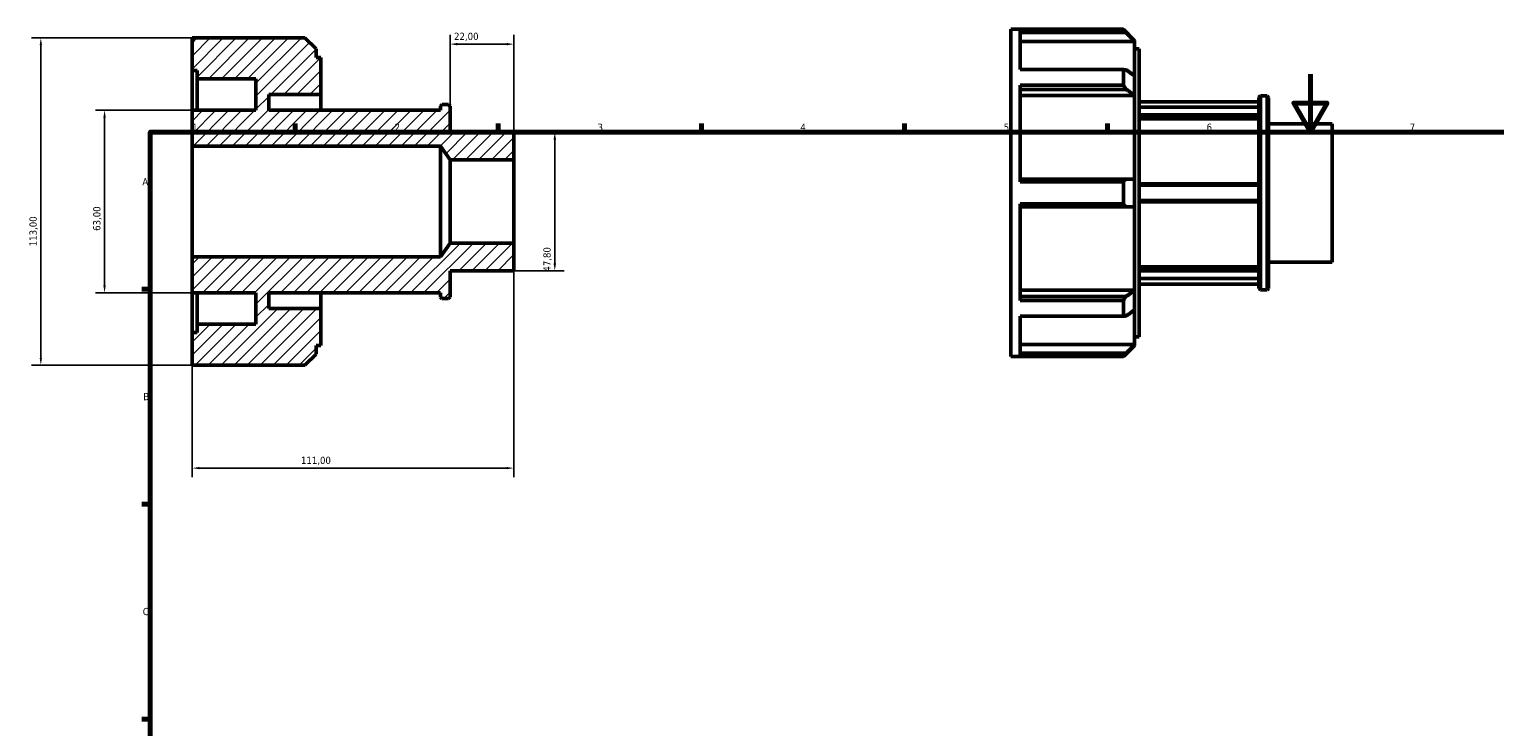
# Model space of a CAD drawing. Header units: millimetres. Extents: x -22 to 931, y -14 to 609.
# Tile 3 of 4: x -22 to 484, y 369 to 609. Entities that reach past the tile are written whole.
import ezdxf

# ---------------------------------------------------------------- set-up
doc = ezdxf.new("R2010")
doc.units = ezdxf.units.MM
for name, color, linetype, lineweight in [('Border (ISO)', 7, 'Continuous', 70), ('Dimension (ISO)', 7, 'Continuous', 25), ('Hatch (ISO)', 7, 'Continuous', 18), ('Visible (ISO)', 7, 'Continuous', 50)]:
    doc.layers.add(name, color=color, linetype=linetype, lineweight=lineweight)
doc.styles.add('Note Text (ISO)', font='tahoma.ttf')
doc.dimstyles.new('Default (ISO)', dxfattribs={"dimtxt": 2.5, "dimasz": 2.5, "dimexe": 3.175, "dimexo": 0, "dimgap": 0.762, "dimtad": 1, "dimrnd": 1e-08, "dimzin": 0, "dimtxsty": 'Note Text (ISO)', "dimcen": 0.09, "dimdle": 10, "dimclrd": 256, "dimclre": 256, "dimclrt": 256, "dimazin": 0, "dimtfac": 1.40208, "dimtmove": 0, "dimatfit": 3, "dimfxl": 1, "dimtolj": 1, "dimtzin": 0, "dimlwd": -1, "dimlwe": -1, "dimarcsym": 0})

# ---------------------------------------------------------------- blocks, each defined once
blk = doc.blocks.new('Borders Default Border')
at = {"layer": 'Border (ISO)'}
for p, q in [((70.08, 574), (70.08, 576.9)), ((140.17, 574), (140.17, 576.9)), ((210.25, 574), (210.25, 576.9)), ((280.33, 574), (280.33, 576.9)), ((350.42, 574), (350.42, 576.9)), ((20, 519.75), (17.1, 519.75)), ((20, 445.5), (17.1, 445.5)), ((20, 371.25), (17.1, 371.25))]:
    blk.add_line(p, q, dxfattribs=at)
at = {"layer": 'Border (ISO)', "flags": 128}
for points in [[(420.5, 594), (420.5, 574), (414.73, 584), (426.27, 584), (420.5, 574)], [(20, 20), (20, 574), (821, 574), (821, 20), (20, 20)]]:
    blk.add_lwpolyline(points, dxfattribs=at)
at = {"layer": 'Border (ISO)', "color": 232, "true_color": 0xca0064, "char_height": 2.5, "attachment_point": 7, "style": 'Note Text (ISO)'}
for s, insert in [('1', (34.48, 574.4)), ('2', (104.37, 574.4)), ('3', (174.43, 574.35)), ('4', (244.42, 574.4)), ('5', (314.64, 574.35)), ('6', (384.66, 574.35)), ('7', (454.77, 574.4)), ('A', (17.29, 555.62)), ('B', (17.59, 481.38)), ('C', (17.43, 407.08))]:
    blk.add_mtext(s, dxfattribs=dict(at, insert=insert))
blk = doc.blocks.new('*D7')
at = {"layer": 'Defpoints', "color": 0, "transparency": 16777216}
for p in [(123.5, 604.36), (123.5, 582.98), (145.5, 564.34)]:
    blk.add_point(p, dxfattribs=at)
at = {"layer": 'Dimension (ISO)', "transparency": 16777216}
for p, q in [((123.5, 582.98), (123.5, 607.53)), ((145.5, 564.34), (145.5, 607.53)), ((143, 604.36), (126, 604.36))]:
    blk.add_line(p, q, dxfattribs=at)
for points in [[(126, 604.77), (126, 603.94), (123.5, 604.36)], [(143, 604.77), (143, 603.94), (145.5, 604.36)]]:
    blk.add_solid(points, dxfattribs=at)
at = {"layer": 'Dimension (ISO)', "color": 232, "true_color": 0xca0064, "transparency": 16777216, "insert": (124.89, 608.29), "char_height": 2.5, "attachment_point": 1, "style": 'Note Text (ISO)'}
blk.add_mtext('\\A1;22,00', dxfattribs=at)
blk = doc.blocks.new('*D8')
at = {"layer": 'Defpoints', "color": 0, "transparency": 16777216}
for p in [(145.5, 573.9), (145.5, 526.1), (159.66, 526.1)]:
    blk.add_point(p, dxfattribs=at)
at = {"layer": 'Dimension (ISO)', "transparency": 16777216}
for p, q in [((145.5, 573.9), (162.84, 573.9)), ((159.66, 571.4), (159.66, 528.6)), ((145.5, 526.1), (162.84, 526.1))]:
    blk.add_line(p, q, dxfattribs=at)
for points in [[(159.24, 571.4), (160.08, 571.4), (159.66, 573.9)], [(159.24, 528.6), (160.08, 528.6), (159.66, 526.1)]]:
    blk.add_solid(points, dxfattribs=at)
at = {"layer": 'Dimension (ISO)', "color": 232, "true_color": 0xca0064, "transparency": 16777216, "insert": (155.72, 525.79), "char_height": 2.5, "attachment_point": 1, "rotation": 90, "style": 'Note Text (ISO)'}
blk.add_mtext('\\A1;47,80', dxfattribs=at)
blk = doc.blocks.new('*D9')
at = {"layer": 'Defpoints', "color": 0, "transparency": 16777216}
for p in [(34.5, 581.5), (4.25, 518.5), (34.5, 518.5)]:
    blk.add_point(p, dxfattribs=at)
at = {"layer": 'Dimension (ISO)', "transparency": 16777216}
for p, q in [((34.5, 581.5), (1.07, 581.5)), ((4.25, 579), (4.25, 521)), ((34.5, 518.5), (1.07, 518.5))]:
    blk.add_line(p, q, dxfattribs=at)
for points in [[(3.83, 579), (4.66, 579), (4.25, 581.5)], [(3.83, 521), (4.66, 521), (4.25, 518.5)]]:
    blk.add_solid(points, dxfattribs=at)
at = {"layer": 'Dimension (ISO)', "color": 232, "true_color": 0xca0064, "transparency": 16777216, "insert": (0.31, 539.87), "char_height": 2.5, "attachment_point": 1, "rotation": 90, "style": 'Note Text (ISO)'}
blk.add_mtext('\\A1;63,00', dxfattribs=at)
blk = doc.blocks.new('*D10')
at = {"layer": 'Defpoints', "color": 0, "transparency": 16777216}
for p in [(34.5, 606.5), (-17.76, 493.5), (34.5, 493.5)]:
    blk.add_point(p, dxfattribs=at)
at = {"layer": 'Dimension (ISO)', "transparency": 16777216}
for p, q in [((34.5, 606.5), (-20.93, 606.5)), ((-17.76, 604), (-17.76, 496)), ((34.5, 493.5), (-20.93, 493.5))]:
    blk.add_line(p, q, dxfattribs=at)
for points in [[(-18.17, 604), (-17.34, 604), (-17.76, 606.5)], [(-18.17, 496), (-17.34, 496), (-17.76, 493.5)]]:
    blk.add_solid(points, dxfattribs=at)
at = {"layer": 'Dimension (ISO)', "color": 232, "true_color": 0xca0064, "transparency": 16777216, "insert": (-21.69, 534.55), "char_height": 2.5, "attachment_point": 1, "rotation": 90, "style": 'Note Text (ISO)'}
blk.add_mtext('\\A1;113,00', dxfattribs=at)
blk = doc.blocks.new('*D12')
at = {"layer": 'Defpoints', "color": 0, "transparency": 16777216}
for p in [(145.5, 535.66), (34.5, 530.88), (34.5, 457.92)]:
    blk.add_point(p, dxfattribs=at)
at = {"layer": 'Dimension (ISO)', "transparency": 16777216}
for p, q in [((145.5, 535.66), (145.5, 454.74)), ((34.5, 530.88), (34.5, 454.74)), ((143, 457.92), (37, 457.92))]:
    blk.add_line(p, q, dxfattribs=at)
for points in [[(37, 458.33), (37, 457.5), (34.5, 457.92)], [(143, 458.33), (143, 457.5), (145.5, 457.92)]]:
    blk.add_solid(points, dxfattribs=at)
at = {"layer": 'Dimension (ISO)', "color": 232, "true_color": 0xca0064, "transparency": 16777216, "insert": (72.05, 461.85), "char_height": 2.5, "attachment_point": 1, "style": 'Note Text (ISO)'}
blk.add_mtext('\\A1;111,00', dxfattribs=at)

msp = doc.modelspace()

# ---------------------------------------------------------------- hatches: boundary and pattern name
at = {"layer": 'Hatch (ISO)'}
h = msp.add_hatch(dxfattribs=at)
h.set_pattern_fill('ANSI31', color=256, scale=25.4, style=0)
h.set_pattern_definition([(45, (0, 0), (-2.245064, 2.245064), [])])
h.paths.add_polyline_path([(123.5, 564.341), (145.5, 564.341), (145.5, 573.901), (123.5, 573.901), (123.5, 582.984), (123.022, 583.462), (120.678, 583.462), (120.2, 582.984), (120.2, 581.5), (60.9, 581.5), (60.9, 586.938), (78.9, 586.938), (78.9, 599.72), (77.235, 599.72), (77.235, 602.676), (73.411, 606.5), (34.5, 606.5), (34.5, 595.2), (36.165, 595.2), (36.165, 592.375), (56.5, 592.375), (56.5, 581.5), (34.5, 581.5), (34.5, 569.121), (120.2, 569.121)])
h.paths.add_polyline_path([(145.5, 535.659), (123.5, 535.659), (120.2, 530.879), (34.5, 530.879), (34.5, 518.5), (56.5, 518.5), (56.5, 507.625), (36.165, 507.625), (36.165, 504.8), (34.5, 504.8), (34.5, 493.5), (73.411, 493.5), (77.235, 497.324), (77.235, 500.28), (78.9, 500.28), (78.9, 513.062), (60.9, 513.062), (60.9, 518.5), (120.2, 518.5), (120.2, 517.016), (120.678, 516.538), (123.022, 516.538), (123.5, 517.016), (123.5, 526.099), (145.5, 526.099)])

# ---------------------------------------------------------------- linework, layer by layer
at = {"layer": 'Visible (ISO)'}
for p, q in [((317.031, 496.482), (317.031, 609.482)), ((317.031, 609.482), (355.942, 609.482)), ((320.361, 595.548), (320.361, 609.353)), ((355.942, 609.353), (320.361, 609.353)), ((320.361, 608.324), (356.895, 608.324)), ((355.942, 609.353), (355.942, 609.482)), ((359.766, 605.658), (355.942, 609.482)), ((73.411, 606.5), (34.5, 606.5)), ((34.5, 606.5), (34.5, 595.2)), ((77.235, 602.676), (73.411, 606.5)), ((77.235, 599.72), (77.235, 602.676)), ((359.766, 605.309), (320.361, 605.309)), ((359.766, 605.658), (359.766, 605.441)), ((359.766, 605.441), (359.766, 605.309)), ((359.766, 593.456), (359.766, 605.309)), ((359.766, 602.702), (361.431, 602.702)), ((361.431, 503.262), (361.431, 602.702)), ((78.9, 599.72), (77.235, 599.72)), ((78.9, 586.938), (78.9, 599.72)), ((34.5, 595.2), (36.165, 595.2)), ((34.5, 581.5), (34.5, 595.2)), ((36.165, 595.2), (36.165, 592.375)), ((36.165, 592.375), (56.5, 592.375)), ((36.165, 581.5), (36.165, 592.375)), ((56.5, 592.375), (56.5, 581.5)), ((320.361, 595.548), (355.942, 595.548)), ((355.942, 590.136), (355.942, 595.548)), ((359.766, 593.456), (359.766, 586.696)), ((60.9, 581.5), (60.9, 586.938)), ((60.9, 586.938), (78.9, 586.938)), ((78.9, 581.5), (78.9, 586.938)), ((320.361, 556.809), (320.361, 590.136)), ((355.942, 590.136), (320.361, 590.136)), ((320.361, 588.734), (356.895, 588.734)), ((120.678, 583.462), (120.2, 582.984)), ((120.2, 582.984), (120.2, 581.5)), ((123.022, 583.462), (120.678, 583.462)), ((123.5, 582.984), (123.022, 583.462)), ((123.5, 573.901), (123.5, 582.984)), ((359.766, 586.603), (320.361, 586.603)), ((359.766, 586.696), (359.766, 586.603)), ((359.766, 557.763), (359.766, 586.603)), ((361.431, 584.482), (402.731, 584.482)), ((361.431, 582.596), (402.731, 582.596)), ((402.731, 585.966), (403.209, 586.444)), ((402.731, 519.998), (402.731, 585.966)), ((403.209, 586.444), (403.209, 519.52)), ((403.209, 586.444), (405.553, 586.444)), ((405.553, 519.52), (405.553, 586.444)), ((406.031, 585.966), (405.553, 586.444)), ((406.031, 585.966), (406.031, 519.998)), ((56.5, 581.5), (34.5, 581.5)), ((34.5, 581.5), (34.5, 569.121)), ((120.2, 581.5), (60.9, 581.5)), ((402.731, 579.922), (361.431, 579.922)), ((361.431, 579.233), (402.731, 579.233)), ((402.731, 578.55), (361.431, 578.55)), ((406.031, 576.884), (428.031, 576.884)), ((428.031, 529.081), (428.031, 576.884)), ((145.5, 573.901), (123.5, 573.901)), ((145.5, 564.341), (145.5, 573.901)), ((34.5, 569.121), (120.2, 569.121)), ((34.5, 530.879), (34.5, 569.121)), ((120.2, 569.121), (123.5, 564.341)), ((120.2, 530.879), (120.2, 569.121)), ((123.5, 564.341), (145.5, 564.341)), ((123.5, 535.659), (123.5, 564.341)), ((145.5, 535.659), (145.5, 564.341)), ((356.895, 557.763), (320.361, 557.763)), ((320.361, 556.809), (355.942, 556.809)), ((355.942, 549.155), (355.942, 556.809)), ((359.766, 557.763), (359.766, 548.202)), ((402.731, 556.132), (361.431, 556.132)), ((361.431, 555.656), (402.731, 555.656)), ((320.361, 515.829), (320.361, 549.155)), ((355.942, 549.155), (320.361, 549.155)), ((320.361, 548.202), (356.895, 548.202)), ((359.766, 519.362), (359.766, 548.202)), ((402.731, 550.308), (361.431, 550.308)), ((361.431, 549.832), (402.731, 549.832)), ((123.5, 535.659), (120.2, 530.879)), ((145.5, 535.659), (123.5, 535.659)), ((145.5, 526.099), (145.5, 535.659)), ((120.2, 530.879), (34.5, 530.879)), ((34.5, 530.879), (34.5, 518.5)), ((123.5, 517.016), (123.5, 526.099)), ((123.5, 526.099), (145.5, 526.099)), ((361.431, 527.414), (402.731, 527.414)), ((402.731, 526.732), (361.431, 526.732)), ((406.031, 529.081), (428.031, 529.081)), ((361.431, 526.043), (402.731, 526.043)), ((402.731, 523.369), (361.431, 523.369)), ((361.431, 521.482), (402.731, 521.482)), ((34.5, 518.5), (56.5, 518.5)), ((34.5, 504.8), (34.5, 518.5)), ((36.165, 507.625), (36.165, 518.5)), ((56.5, 518.5), (56.5, 507.625)), ((60.9, 513.062), (60.9, 518.5)), ((60.9, 518.5), (120.2, 518.5)), ((78.9, 513.062), (78.9, 518.5)), ((120.2, 518.5), (120.2, 517.016)), ((120.2, 517.016), (120.678, 516.538)), ((120.678, 516.538), (123.022, 516.538)), ((123.022, 516.538), (123.5, 517.016)), ((320.361, 519.362), (359.766, 519.362)), ((356.895, 517.23), (320.361, 517.23)), ((359.766, 519.362), (359.766, 519.269)), ((359.766, 519.269), (359.766, 512.508)), ((402.731, 519.998), (403.209, 519.52)), ((403.209, 519.52), (405.553, 519.52)), ((406.031, 519.998), (405.553, 519.52)), ((78.9, 513.062), (60.9, 513.062)), ((78.9, 500.28), (78.9, 513.062)), ((320.361, 515.829), (355.942, 515.829)), ((355.942, 510.416), (355.942, 515.829)), ((359.766, 500.655), (359.766, 512.508)), ((56.5, 507.625), (36.165, 507.625)), ((36.165, 507.625), (36.165, 504.8)), ((320.361, 496.612), (320.361, 510.416)), ((355.942, 510.416), (320.361, 510.416)), ((36.165, 504.8), (34.5, 504.8)), ((34.5, 504.8), (34.5, 493.5)), ((359.766, 503.262), (361.431, 503.262)), ((73.411, 493.5), (77.235, 497.324)), ((77.235, 497.324), (77.235, 500.28)), ((77.235, 500.28), (78.9, 500.28)), ((317.031, 496.482), (355.942, 496.482)), ((320.361, 500.655), (359.766, 500.655)), ((356.895, 497.641), (320.361, 497.641)), ((320.361, 496.612), (355.942, 496.612)), ((359.766, 500.307), (355.942, 496.482)), ((355.942, 496.482), (355.942, 496.612)), ((359.766, 500.655), (359.766, 500.524)), ((359.766, 500.524), (359.766, 500.307)), ((34.5, 493.5), (73.411, 493.5))]:
    msp.add_line(p, q, dxfattribs=at)
for points, weights in [([(356.895, 608.324), (356.427, 608.834), (355.942, 609.353)], [1.0005119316, 1.0003343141, 1]), ([(356.895, 608.324), (358.369, 606.844), (359.766, 605.441)], [1.00673571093, 1.00371840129, 1]), ([(355.942, 595.548), (356.427, 595.521), (356.895, 595.495)], [1, 1.0003343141, 1.0005119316]), ([(359.766, 593.456), (358.369, 594.448), (356.895, 595.495)], [1, 1.00371840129, 1.00673571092]), ([(356.895, 588.734), (356.427, 589.429), (355.942, 590.136)], [1.0005119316, 1.0003343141, 1]), ([(356.895, 588.734), (358.369, 587.688), (359.766, 586.696)], [1.00673571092, 1.00371840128, 1]), ([(355.942, 556.809), (356.427, 557.29), (356.895, 557.763)], [1, 1.0003343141, 1.0005119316]), ([(359.766, 557.763), (358.369, 557.763), (356.895, 557.763)], [1, 1.00371840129, 1.00673571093]), ([(356.895, 548.202), (356.427, 548.675), (355.942, 549.155)], [1.0005119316, 1.0003343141, 1]), ([(356.895, 548.202), (358.369, 548.202), (359.766, 548.202)], [1.00673571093, 1.00371840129, 1]), ([(355.942, 515.829), (356.427, 516.535), (356.895, 517.23)], [1, 1.0003343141, 1.0005119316]), ([(359.766, 519.269), (358.369, 518.277), (356.895, 517.23)], [1, 1.00371840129, 1.00673571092]), ([(356.895, 510.47), (358.369, 511.516), (359.766, 512.508)], [1.00673571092, 1.00371840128, 1]), ([(356.895, 510.47), (356.427, 510.443), (355.942, 510.416)], [1.0005119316, 1.0003343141, 1]), ([(355.942, 496.612), (356.427, 497.131), (356.895, 497.641)], [1, 1.0003343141, 1.0005119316]), ([(359.766, 500.524), (358.369, 499.121), (356.895, 497.641)], [1, 1.00371840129, 1.00673571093])]:
    msp.add_rational_spline(points, weights, degree=2, dxfattribs=at)

# ---------------------------------------------------------------- block references
msp.add_blockref('Borders Default Border', (0, 0))

# ---------------------------------------------------------------- dimensions: what is measured, and where the dimension line sits
at = {"layer": 'Dimension (ISO)'}
for base, p1, p2, angle, picture, middle in [((123.5, 604.358), (145.5, 564.341), (123.5, 582.984), 180, '*D7', (129, 604.358)), ((-17.756, 493.5), (34.5, 606.5), (34.5, 493.5), 90, '*D10', (-17.756, 539.5)), ((4.245, 518.5), (34.5, 581.5), (34.5, 518.5), 90, '*D9', (4.245, 544)), ((159.661, 526.099), (145.5, 573.901), (145.5, 526.099), 90, '*D8', (159.661, 529.959)), ((34.5, 457.918), (145.5, 535.659), (34.5, 530.879), 180, '*D12', (77, 457.918))]:
    dim = msp.add_linear_dim(base=base, p1=p1, p2=p2, angle=angle, dimstyle='Default (ISO)', override={"dimdec": 2, "dimtp": 0, "dimtm": 0, "dimtdec": 2, "dimtofl": 0, "dimatfit": 1}, dxfattribs=at)
    dim.commit()
    dim.dimension.update_dxf_attribs({"geometry": picture, "text_midpoint": middle, "dimtype": 160})

doc.saveas('drawing.dxf')
